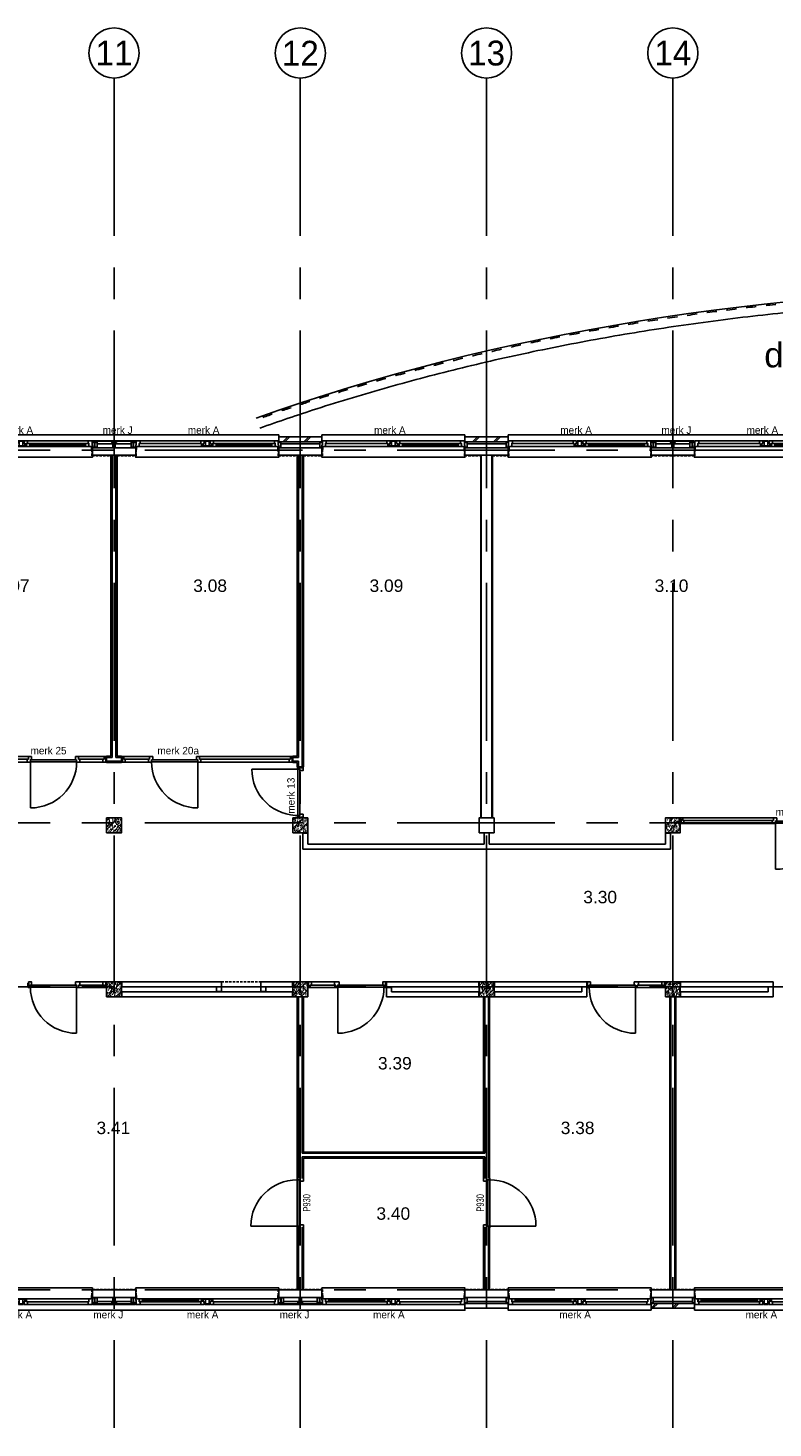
# Model space of a CAD drawing. Header units: millimetres. Extents: x -3528 to 120637, y -30575 to 25397.
# Tile 5 of 24: x 35767 to 50767, y -2778 to 25397. Entities that reach past the tile are written whole.
import ezdxf
from ezdxf.enums import TextEntityAlignment as Align

# ---------------------------------------------------------------- set-up
doc = ezdxf.new("R2010")
doc.units = ezdxf.units.MM
doc.header["$LTSCALE"] = 100
doc.header["$MEASUREMENT"] = 0
for name, pattern in [('CENTER', [50.8, 31.75, -6.35, 6.35, -6.35]), ('DASHED', [0.75, 0.5, -0.25]), ('TEGELS', [4, 2, -2])]:
    doc.linetypes.add(name, pattern=pattern)
doc.layers.get('0').update_dxf_attribs({"linetype": 'CONTINUOUS'})
for name, color, linetype in [('AL21----_BUITENWAND', 3, 'CONTINUOUS'), ('AL22----_BINNENWAND', 2, 'CONTINUOUS'), ('AL27----_DAKEN', 8, 'CONTINUOUS'), ('AL28----_CONSTRUCTIES', 4, 'CONTINUOUS'), ('AL31----_BUITENKOZIJN', 1, 'CONTINUOUS'), ('AL31----_BUITENKOZIJN_MERKCODE', 1, 'CONTINUOUS'), ('AL32----_BINNENKOZIJN', 1, 'CONTINUOUS'), ('AL42----_PLEISTERWERK', 8, 'CONTINUOUS'), ('BL$1----_ARCERING', 8, 'CONTINUOUS'), ('BL$7----_STRAMIEN', 8, 'CONTINUOUS'), ('BL$8----_RUIMTENUMMER', 2, 'CONTINUOUS')]:
    doc.layers.add(name, color=color, linetype=linetype)
doc.styles.add('03_200', font='B-GBP.shx', dxfattribs={"height": 700})
doc.styles.add('B-01', font='b-gbp')
doc.styles.add('EBEL', font='B-GBP', dxfattribs={"width": 0.75, "height": 150})
doc.styles.get("Standard").update_dxf_attribs({"font": 'arial.ttf'})

# ---------------------------------------------------------------- blocks, each defined once
blk = doc.blocks.new('MERKA')
at = {"color": 0, "linetype": 'ByBlock', "lineweight": -2}
for p, q in [((68, -26), (1331, -26)), ((85, -140), (1314, -140)), ((88, -87), (1311, -87)), ((138, -28), (1260, -28)), ((138, -55), (1260, -55)), ((138, -82), (1260, -82)), ((1550, -26), (2812, -26)), ((1567, -140), (2795, -140)), ((1570, -87), (2792, -87))]:
    blk.add_line(p, q, dxfattribs=at)
for points in [[(0, -26), (17, -26), (17, 35), (14, 38), (0, 38), (0, -9), (0, -9)], [(2880, -26), (2863, -26), (2863, 35), (2866, 38), (2880, 38), (2880, -9), (2880, -9)], [(9, -106), (-41, -106), (-41, -10), (-23, -10), (-23, -10), (-13, -10), (-13, -10), (0, -10), (0, -26), (0, -56), (9, -56), (9, -106)], [(73, -28), (73, -82), (138, -82), (138, -28)], [(1326, -28), (1326, -82), (1260, -82), (1260, -28)], [(1361, -87), (1378, -87), (1378, -127), (1378, -127), (1378, -127), (1378, -130), (1378, -137), (1375, -140), (1314, -140), (1311, -137), (1311, -87), (1328, -87), (1328, -29), (1331, -26), (1358, -26), (1361, -29)], [(1361, -36), (1520, -36), (1520, -29), (1517, -26), (1364, -26), (1361, -29)], [(1361, -36), (1403, -36), (1403, -127), (1378, -127), (1378, -87), (1361, -87)], [(1388, -130), (1493, -130), (1493, -137), (1490, -140), (1391, -140), (1388, -137)], [(1520, -36), (1477, -36), (1477, -127), (1503, -127), (1503, -87), (1520, -87)], [(1553, -87), (1570, -87), (1570, -121), (1570, -121), (1570, -130), (1570, -133), (1570, -137), (1567, -140), (1506, -140), (1503, -137), (1503, -87), (1520, -87), (1520, -29), (1523, -26), (1550, -26), (1553, -29)], [(2871, -106), (2921, -106), (2921, -10), (2903, -10), (2903, -10), (2893, -10), (2893, -10), (2880, -10), (2880, -26), (2880, -56), (2871, -56), (2871, -106)]]:
    blk.add_lwpolyline(points, close=True, dxfattribs=at)
for points in [[(9, -56), (9, -120), (9, -56), (0, -56), (0, -26), (15, -26), (68, -26), (71, -29), (71, -87), (88, -87), (88, -121), (88, -121), (88, -130), (88, -133), (88, -137), (85, -140), (3, -140), (0, -137), (0, -120), (9, -120)], [(2871, -56), (2871, -120), (2871, -56), (2880, -56), (2880, -26), (2865, -26), (2812, -26), (2809, -29), (2809, -87), (2792, -87), (2792, -121), (2792, -121), (2792, -130), (2792, -133), (2792, -137), (2795, -140), (2877, -140), (2880, -137), (2880, -120), (2871, -120)]]:
    blk.add_lwpolyline(points, dxfattribs=at)
at = {"color": 0, "linetype": 'ByBlock', "lineweight": -2, "style": 'B-01'}
blk.add_attdef('KOZMERK', (75, -363), '', height=150, dxfattribs=at)
blk = doc.blocks.new('PH21F001')
at = {"linetype": 'ByBlock', "lineweight": -2}
h = blk.add_hatch(dxfattribs=at)
h.set_pattern_fill('BAKSTN', color=0, scale=400, style=0)
h.set_pattern_definition([(45, (-106611.33, -81044.62), (-212.13203, 212.13203), []), (45, (-106571.33, -81044.62), (-212.13203, 212.13203), [])])
h.paths.add_polyline_path([(0, -220), (870, -220), (870, -120), (0, -120)])
at = {"color": 0, "linetype": 'ByBlock', "lineweight": -2}
blk.add_line((870, -120), (870, -220), dxfattribs=at)
blk.add_lwpolyline([(0, -120), (870, -120), (870, -220), (0, -220)], close=True, dxfattribs=at)
blk = doc.blocks.new('MERK20')
at = {"color": 0, "linetype": 'ByBlock', "lineweight": -2}
for p, q in [((589, 0), (72, 0)), ((589, -50), (589, 0)), ((652, 0), (589, 0)), ((652, -64), (652, 0)), ((1532, 0), (1532, -64)), ((1595, 0), (1532, 0)), ((1595, 0), (1595, -50)), ((3424, 0), (1595, 0)), ((97, -50), (564, -50)), ((97, -114), (564, -114)), ((564, -114), (564, -50)), ((564, -50), (589, -50)), ((564, -114), (627, -114)), ((627, -64), (652, -64)), ((627, -114), (627, -64)), ((1532, -64), (1557, -64)), ((1557, -64), (1557, -114)), ((1557, -104), (1557, -1034)), ((1557, -114), (1620, -114)), ((1595, -50), (1620, -50)), ((1620, -50), (3399, -50)), ((1620, -50), (1620, -114)), ((1620, -114), (3399, -114))]:
    blk.add_line(p, q, dxfattribs=at)
for points in [[(30, -114), (97, -114), (97, -50), (72, -50), (72, 0), (30, 0), (30, -23), (40, -23), (40, -91), (30, -91)], [(3466, -114), (3399, -114), (3399, -50), (3424, -50), (3424, 0), (3466, 0), (3466, -23), (3456, -23), (3456, -91), (3466, -91)], [(3466, -114), (3399, -114), (3399, -50), (3424, -50), (3424, 0), (3466, 0), (3466, -23), (3456, -23), (3456, -91), (3466, -91)], [(3466, -114), (3399, -114), (3399, -50), (3424, -50), (3424, 0), (3466, 0), (3466, -23), (3456, -23), (3456, -91), (3466, -91)], [(3466, -114), (3399, -114), (3399, -50), (3424, -50), (3424, 0), (3466, 0), (3466, -23), (3456, -23), (3456, -91), (3466, -91)], [(23, -91), (40, -91), (40, -23), (23, -23)], [(627, -64), (1557, -64), (1557, -104), (627, -104)], [(3473, -91), (3456, -91), (3456, -23), (3473, -23)], [(3473, -91), (3456, -91), (3456, -23), (3473, -23)], [(3473, -91), (3456, -91), (3456, -23), (3473, -23)], [(3473, -91), (3456, -91), (3456, -23), (3473, -23)]]:
    blk.add_lwpolyline(points, close=True, dxfattribs=at)
blk.add_arc((1557, -104), 930, 180, 270, dxfattribs=at)
at = {"color": 0, "linetype": 'ByBlock', "lineweight": -2, "style": 'B-01'}
blk.add_attdef('KOZMERK', (713, 44), '', height=150, dxfattribs=at)
blk = doc.blocks.new('MERK25')
at = {"color": 0, "linetype": 'ByBlock', "lineweight": -2}
for p, q in [((72, 0), (1901, 0)), ((1901, 0), (1901, -50)), ((1901, 0), (1964, 0)), ((1964, 0), (1964, -64)), ((2844, -64), (2844, 0)), ((2844, 0), (2907, 0)), ((2907, -50), (2907, 0)), ((2907, 0), (3424, 0)), ((1876, -50), (97, -50)), ((1876, -114), (97, -114)), ((1901, -50), (1876, -50)), ((1876, -50), (1876, -114)), ((1939, -114), (1876, -114)), ((1964, -64), (1939, -64)), ((1939, -64), (1939, -114)), ((1939, -104), (1939, -1034)), ((2869, -64), (2844, -64)), ((2869, -114), (2869, -64)), ((2932, -114), (2869, -114)), ((2932, -50), (2907, -50)), ((2932, -114), (2932, -50)), ((3399, -50), (2932, -50)), ((3399, -114), (2932, -114))]:
    blk.add_line(p, q, dxfattribs=at)
for points in [[(30, -114), (97, -114), (97, -50), (72, -50), (72, 0), (30, 0), (30, -23), (40, -23), (40, -91), (30, -91)], [(30, -114), (97, -114), (97, -50), (72, -50), (72, 0), (30, 0), (30, -23), (40, -23), (40, -91), (30, -91)], [(30, -114), (97, -114), (97, -50), (72, -50), (72, 0), (30, 0), (30, -23), (40, -23), (40, -91), (30, -91)], [(30, -114), (97, -114), (97, -50), (72, -50), (72, 0), (30, 0), (30, -23), (40, -23), (40, -91), (30, -91)], [(3466, -114), (3399, -114), (3399, -50), (3424, -50), (3424, 0), (3466, 0), (3466, -23), (3456, -23), (3456, -91), (3466, -91)], [(23, -91), (40, -91), (40, -23), (23, -23)], [(23, -91), (40, -91), (40, -23), (23, -23)], [(23, -91), (40, -91), (40, -23), (23, -23)], [(23, -91), (40, -91), (40, -23), (23, -23)], [(2869, -64), (1939, -64), (1939, -104), (2869, -104)], [(3473, -91), (3456, -91), (3456, -23), (3473, -23)]]:
    blk.add_lwpolyline(points, close=True, dxfattribs=at)
blk.add_arc((1939, -104), 930, 270, 360, dxfattribs=at)
at = {"color": 0, "linetype": 'ByBlock', "lineweight": -2, "style": 'B-01', "oblique": -180, "text_generation_flag": 6}
blk.add_attdef('KOZMERK', (1975, 44), '', height=150, rotation=180, dxfattribs=at)
blk = doc.blocks.new('PH28-001')
at = {"layer": 'BL$1----_ARCERING', "linetype": 'ByBlock', "lineweight": -2}
h = blk.add_hatch(dxfattribs=at)
h.set_pattern_fill('PREFAB3', color=256, scale=200, style=0)
h.set_pattern_definition([(0, (-15921.29, -53532.78), (118, 86), [0, -48, 0, -64, 0, -112]), (10, (-15839.29, -53440.78), (66.1774, 166.0137), [0, -124, 0, -28, 0, -106]), (20, (-15907.3, -53460.78), (42.14803, 194.1225), [0, -86, 0, -58, 0, -126]), (30, (-15829.29, -53480.78), (4.74613, 159.77945), [0, -112, 0, -142, 0, -102]), (40, (-15863.29, -53500.78), (56.01672, 169.7119), [0, -82, 0, -66, 0, -114]), (50, (-15779.29, -53520.78), (-30.81676, 125.06929), [0, -24, 0, -158, 0, -94]), (60, (-15817.29, -53540.78), (-30.0474, 215.95637), [0, -30, 0, -94, 0, -108]), (70, (-15865.29, -53560.78), (-56.35395, 114.1588), [0, -56, 0, -64, 0, -146]), (80, (-15851.29, -53580.78), (-68.37535, 142.03102), [0, -72, 0, -86]), (90, (-15765.29, -53600.78), (-134, 92), [0, -110, 0, -62, 0, -146]), (100, (-15933.29, -53580.78), (-121.17882, 53.77447), [0, -56, 0, -116, 0, -132]), (110, (-15913.29, -53560.78), (-125.44892, 99.0685), [0, -96, 0, -76, 0, -106]), (120, (-15893.29, -53540.78), (-178.38715, 60.9756), [0, -132, 0, -42, 0, -152]), (130, (-15873.29, -53520.78), (-132.1307, -1.2166), [0, -76, 0, -28, 0, -156]), (140, (-15853.29, -53500.78), (-207.7676, -26.695), [0, -22, 0, -116, 0, -96]), (150, (-15833.29, -53480.78), (-160.7987, -66.5115), [0, -56, 0, -66, 0, -128]), (160, (-15813.3, -53460.78), (-197.90197, -111.00815), [0, -118, 0, -48, 0, -82]), (170, (-15793.29, -53440.78), (-96.9582, -100.69314), [0, -76, 0, -44, 0, -154]), (45, (-15953.29, -53620.78), (-88.69947, 88.69947), [])])
h.paths.add_polyline_path([(150, 150), (-150, 150), (-150, -150), (150, -150)])
at = {"color": 0, "linetype": 'ByBlock', "lineweight": -2}
blk.add_lwpolyline([(-150, -150), (150, -150), (150, 150), (-150, 150)], close=True, dxfattribs=at)
blk = doc.blocks.new('MERKC')
at = {"color": 0, "linetype": 'ByBlock', "lineweight": -2}
for points in [[(-41, 0), (53, 0), (53, -21), (-41, -21)], [(8, 96), (53, 96), (53, 0), (8, 0)], [(347, 0), (441, 0), (441, -21), (347, -21)], [(372, 96), (416, 96), (416, 0), (372, 0)], [(780, 96), (735, 96), (735, 0), (780, 0)], [(829, 0), (735, 0), (735, -21), (829, -21)], [(-31, -34), (819, -34), (819, -24), (-31, -24)]]:
    blk.add_lwpolyline(points, close=True, dxfattribs=at)
at = {"color": 0, "linetype": 'ByBlock', "lineweight": -2, "style": 'B-01'}
blk.add_attdef('KOZMERK', (-23, -317), '', height=150, dxfattribs=at)
blk = doc.blocks.new('P930R')
at = {"color": 0, "linetype": 'ByBlock', "lineweight": -2}
for p, q in [((-965, 115), (-965, 1045)), ((-1000, 115), (-1000, 100)), ((-965, 115), (-1000, 115)), ((-1000, 0), (-1000, -15)), ((-35, 115), (-965, 115)), ((-965, 70), (-965, 115)), ((-35, 75), (-965, 75)), ((-940, 70), (-965, 70)), ((-940, -15), (-940, 70)), ((-60, -15), (-60, 70)), ((-60, 70), (-35, 70)), ((-35, 70), (-35, 115)), ((-35, 115), (0, 115)), ((0, 115), (0, 100)), ((0, 0), (0, -15)), ((-1000, -15), (-940, -15)), ((0, -15), (-60, -15))]:
    blk.add_line(p, q, dxfattribs=at)
blk.add_arc((-965, 115), 930, 0, 90, dxfattribs=at)
at = {"color": 0, "linetype": 'ByBlock', "lineweight": -2, "style": 'EBEL', "width": 0.75}
blk.add_attdef('MERK', (-674, -153), '', height=150, dxfattribs=at)
blk = doc.blocks.new('MERK14')
at = {"color": 0, "linetype": 'ByBlock', "lineweight": -2}
blk.add_line((42, 10), (42, -920), dxfattribs=at)
for points in [[(-7, 91), (10, 91), (10, 23), (-7, 23)], [(0, 114), (67, 114), (67, 50), (42, 50), (42, 0), (0, 0), (0, 23), (10, 23), (10, 91), (0, 91)], [(972, 50), (42, 50), (42, 10), (972, 10)], [(1014, 114), (947, 114), (947, 50), (972, 50), (972, 0), (1014, 0), (1014, 23), (1004, 23), (1004, 91), (1014, 91)], [(1021, 91), (1004, 91), (1004, 23), (1021, 23)]]:
    blk.add_lwpolyline(points, close=True, dxfattribs=at)
blk.add_arc((42, 10), 930, 270, 2.4651, dxfattribs=at)
at = {"color": 0, "linetype": 'ByBlock', "lineweight": -2, "style": 'B-01', "text_generation_flag": 6}
blk.add_attdef('KOZMERK', (67, 198), '', height=150, rotation=180, dxfattribs=at)

msp = doc.modelspace()

# ---------------------------------------------------------------- linework, layer by layer
at = {"layer": 'AL21----_BUITENWAND'}
for p, q in [((44565, -370), (44565, -270)), ((44565, -270), (45435, -270)), ((45435, -370), (45435, -270)), ((44565, -370), (45435, -370))]:
    msp.add_line(p, q, dxfattribs=at)
for points in [[(37065, 16800), (37935, 16800), (37935, 16950), (37065, 16950)], [(40815, 16800), (41685, 16800), (41685, 16950), (40815, 16950)], [(44565, 16800), (45435, 16800), (45435, 16950), (44565, 16950)], [(48315, 16800), (49185, 16800), (49185, 16950), (48315, 16950)], [(37065, -150), (37935, -150), (37935, 0), (37065, 0)], [(40815, -150), (41685, -150), (41685, 0), (40815, 0)], [(44565, -150), (45435, -150), (45435, 0), (44565, 0)], [(48315, -150), (49185, -150), (49185, 0), (48315, 0)]]:
    msp.add_lwpolyline(points, close=True, dxfattribs=at)
for points in [[(37478, 17030), (37159, 17030)], [(37841, 17030), (37522, 17030)], [(40856, 17030), (41644, 17030)], [(44606, 17030), (45394, 17030)], [(48728, 17030), (48409, 17030)], [(49091, 17030), (48772, 17030)], [(37478, -230), (37159, -230)], [(37841, -230), (37522, -230)], [(41228, -230), (40909, -230)], [(41591, -230), (41272, -230)], [(45394, -230), (44606, -230)], [(49144, -230), (48356, -230)]]:
    msp.add_lwpolyline(points, dxfattribs=at)
at = {"layer": 'AL22----_BINNENWAND'}
for p, q in [((37437, 16800), (37437, 10741)), ((37462, 16800), (37462, 10716)), ((37537, 16800), (37537, 10716)), ((37562, 16800), (37562, 10741)), ((41187, 16800), (41187, 10741)), ((41212, 16800), (41212, 10716)), ((41287, 16800), (41287, 10528)), ((41312, 16800), (41312, 10528)), ((45107, 9500), (45107, 16800)), ((45117, 9500), (45117, 16790)), ((37350, 10741), (37350, 10616)), ((37350, 10741), (37437, 10741)), ((37350, 10716), (37462, 10716)), ((37537, 10716), (37650, 10716)), ((37562, 10741), (37650, 10741)), ((37650, 10741), (37650, 10616)), ((41100, 10741), (41100, 10616)), ((41100, 10741), (41187, 10741)), ((41100, 10716), (41212, 10716)), ((37500, 10641), (37350, 10641)), ((37500, 10616), (37350, 10616)), ((37650, 10641), (37500, 10641)), ((37650, 10616), (37500, 10616)), ((41212, 10641), (41100, 10641)), ((41187, 10616), (41100, 10616)), ((41187, 10616), (41187, 10528)), ((41312, 10528), (41187, 10528)), ((41212, 10641), (41212, 10528)), ((41400, 9193), (41300, 9193)), ((41300, 9193), (41300, 8873)), ((41400, 9193), (41400, 8973)), ((44950, 9200), (44950, 8973)), ((45050, 9200), (45050, 8973)), ((48600, 9193), (48600, 8973)), ((48600, 9193), (48700, 9193)), ((48700, 9193), (48700, 8873)), ((48700, 8873), (41300, 8873)), ((44950, 8973), (41400, 8973)), ((48600, 8973), (45050, 8973)), ((37657, 6200), (39663, 6200)), ((37657, 6200), (37657, 6100)), ((39663, 6200), (39663, 6007)), ((40453, 6200), (40453, 6007)), ((40453, 6200), (41093, 6200)), ((41093, 6200), (41093, 6100)), ((42983, 6200), (44843, 6200)), ((42983, 6200), (42983, 6100)), ((44843, 6200), (44843, 6100)), ((45157, 6100), (45157, 6200)), ((47017, 6200), (45157, 6200)), ((45157, 6200), (45157, 6100)), ((47017, 6200), (47017, 6100)), ((48907, 6200), (48907, 6100)), ((48907, 6100), (48907, 6200)), ((50767, 6200), (48907, 6200)), ((50767, 6200), (50767, 6100)), ((37657, 6100), (39563, 6100)), ((37657, 6000), (41093, 6000)), ((37657, 6000), (37657, 5900)), ((39563, 6100), (39563, 6007)), ((39563, 6007), (39663, 6007)), ((40453, 6007), (40553, 6007)), ((40553, 6100), (40553, 6007)), ((40553, 6100), (41093, 6100)), ((41093, 6000), (41093, 5900)), ((42983, 6100), (44843, 6100)), ((42983, 6090), (42983, 5900)), ((42983, 6090), (43083, 6090)), ((43083, 6090), (43083, 6000)), ((43083, 6000), (44843, 6000)), ((44843, 6000), (44843, 5900)), ((47017, 6100), (45157, 6100)), ((46917, 6000), (45157, 6000)), ((45157, 6000), (45157, 5900)), ((46917, 6100), (46917, 6000)), ((47017, 6100), (47017, 5900)), ((50767, 6100), (48907, 6100)), ((50667, 6000), (48907, 6000)), ((48907, 6000), (48907, 5900)), ((50667, 6100), (50667, 6000)), ((50767, 6100), (50767, 5900)), ((37657, 5900), (41093, 5900)), ((41187, 5900), (41187, 2241)), ((41212, 5900), (41212, 2241)), ((41287, 2751), (41287, 5900)), ((41312, 2776), (41312, 5900)), ((42983, 5900), (44843, 5900)), ((44937, 5900), (44937, 2776)), ((44962, 5900), (44962, 2751)), ((45037, 5900), (45037, 2241)), ((45062, 5900), (45062, 2241)), ((47017, 5900), (45157, 5900)), ((48687, 5900), (48687, 0)), ((48712, 5900), (48712, 0)), ((48787, 5900), (48787, 0)), ((48812, 5900), (48812, 0)), ((50767, 5900), (48907, 5900)), ((41287, 2751), (44962, 2751)), ((44962, 2676), (41287, 2676)), ((41287, 2676), (41287, 2241)), ((41312, 2776), (44937, 2776)), ((44937, 2651), (41312, 2651)), ((41312, 2651), (41312, 2241)), ((44937, 2651), (44937, 2241)), ((44962, 2676), (44962, 2241)), ((41187, 1261), (41187, 0)), ((41212, 1261), (41212, 0)), ((41287, 1261), (41287, 0)), ((41312, 1261), (41312, 0)), ((44937, 1261), (44937, 0)), ((44962, 1261), (44962, 0)), ((45037, 1261), (45037, 0)), ((45062, 1261), (45062, 0)), ((44950, 0), (45050, 0))]:
    msp.add_line(p, q, dxfattribs=at)
at = {"layer": 'AL22----_BINNENWAND', "linetype": 'DASHED'}
msp.add_line((39663, 6200), (40453, 6200), dxfattribs=at)
at = {"layer": 'AL22----_BINNENWAND'}
for points in [[(44883, 16790), (44883, 9500)], [(44893, 16800), (44893, 9500)]]:
    msp.add_lwpolyline(points, dxfattribs=at)
at = {"layer": 'AL27----_DAKEN'}
msp.add_ellipse((56250, 3000), major_axis=(-30000, 0), ratio=0.571567, start_param=4.154291, end_param=5.270487, dxfattribs=at)
at = {"layer": 'AL27----_DAKEN', "linetype": 'TEGELS'}
msp.add_open_spline([(72127, 17517), (71867, 17610), (71605, 17700), (70864, 17947), (70380, 18098), (69399, 18384), (68901, 18520), (67894, 18775), (67384, 18895), (66353, 19118), (65832, 19221), (64781, 19412), (64252, 19498), (63184, 19655), (62647, 19725), (61566, 19848), (61022, 19901), (59931, 19990), (59383, 20026), (58285, 20080), (57735, 20099), (56633, 20118), (56082, 20120), (54980, 20105), (54429, 20088), (53330, 20038), (52782, 20005), (51690, 19921), (51146, 19870), (50063, 19751), (49525, 19683), (48455, 19531), (47924, 19446), (46871, 19260), (46349, 19159), (45316, 18940), (44804, 18822), (43794, 18571), (43294, 18438), (42309, 18155), (41824, 18006), (41018, 17742), (40693, 17631), (40373, 17517)], degree=3, knots=[4.154291, 4.154291, 4.154291, 4.154291, 4.184951, 4.184951, 4.240094, 4.240094, 4.295237, 4.295237, 4.35038, 4.35038, 4.405524, 4.405524, 4.460667, 4.460667, 4.51581, 4.51581, 4.570953, 4.570953, 4.626096, 4.626096, 4.68124, 4.68124, 4.736383, 4.736383, 4.791526, 4.791526, 4.846669, 4.846669, 4.901813, 4.901813, 4.956956, 4.956956, 5.012099, 5.012099, 5.067242, 5.067242, 5.122385, 5.122385, 5.177529, 5.177529, 5.232672, 5.232672, 5.270487, 5.270487, 5.270487, 5.270487], dxfattribs=at)
at = {"layer": 'AL27----_DAKEN'}
msp.add_open_spline([(72065, 17344), (71807, 17436), (71546, 17526), (70812, 17770), (70334, 17919), (69364, 18203), (68871, 18337), (67875, 18590), (67370, 18709), (66351, 18930), (65836, 19033), (64797, 19222), (64272, 19309), (63216, 19465), (62685, 19535), (61615, 19658), (61077, 19712), (59997, 19801), (59455, 19837), (58368, 19893), (57824, 19912), (56733, 19934), (56187, 19936), (55096, 19923), (54551, 19908), (53463, 19861), (52920, 19829), (51838, 19749), (51299, 19700), (50227, 19585), (49693, 19520), (48633, 19372), (48107, 19289), (47063, 19109), (46546, 19010), (45521, 18797), (45013, 18682), (44011, 18437), (43515, 18307), (42538, 18031), (42056, 17886), (41194, 17608), (40812, 17478), (40435, 17344)], degree=3, knots=[4.154291, 4.154291, 4.154291, 4.154291, 4.184902, 4.184902, 4.239686, 4.239686, 4.294471, 4.294471, 4.349255, 4.349255, 4.404039, 4.404039, 4.458823, 4.458823, 4.513608, 4.513608, 4.568392, 4.568392, 4.623176, 4.623176, 4.67796, 4.67796, 4.732745, 4.732745, 4.787529, 4.787529, 4.842313, 4.842313, 4.897097, 4.897097, 4.951882, 4.951882, 5.006666, 5.006666, 5.06145, 5.06145, 5.116234, 5.116234, 5.171018, 5.171018, 5.225803, 5.225803, 5.270487, 5.270487, 5.270487, 5.270487], dxfattribs=at)
at = {"layer": 'AL28----_CONSTRUCTIES'}
msp.add_lwpolyline([(44850, 9200), (45150, 9200), (45150, 9500), (44850, 9500)], close=True, dxfattribs=at)
at = {"layer": 'AL31----_BUITENKOZIJN'}
for p, q in [((40815, 17170), (40815, 17210)), ((41685, 17170), (41685, 17210)), ((44565, 17170), (44565, 17210)), ((45435, 17170), (45435, 17210)), ((48315, -370), (48315, -410)), ((49185, -370), (49185, -410))]:
    msp.add_line(p, q, dxfattribs=at)
for points in [[(34185, 17210), (34185, 17210), (37935, 17210)], [(37935, 17210), (40815, 17210)], [(41685, 17210), (44565, 17210)], [(45435, 17210), (48750, 17210), (48750, 17210)], [(48750, 17210), (48750, 17210), (52500, 17210)], [(34185, 16800), (34185, 16760), (37065, 16760), (37065, 16800)], [(37935, 16800), (37935, 16760), (40815, 16760), (40815, 16800)], [(41685, 16800), (41685, 16760), (44565, 16760), (44565, 16800)], [(45435, 16800), (45435, 16760), (48315, 16760), (48315, 16800)], [(49185, 16800), (49185, 16760), (52065, 16760), (52065, 16800)], [(34185, 40), (37065, 40), (37065, 0)], [(37935, 0), (37935, 40), (40815, 40), (40815, 0)], [(41685, 0), (41685, 40), (44565, 40), (44565, 0)], [(45435, 0), (45435, 40), (48315, 40), (48315, 0)], [(49185, 0), (49185, 40), (52065, 40), (52065, 0)], [(34185, -410), (37500, -410)], [(37500, -410), (41250, -410)], [(41250, -410), (44565, -410), (44565, -370)], [(48315, -410), (45435, -410), (45435, -370)], [(52500, -410), (49185, -410)]]:
    msp.add_lwpolyline(points, dxfattribs=at)
at = {"layer": 'AL32----_BINNENKOZIJN'}
for p, q in [((36721, 6200), (36721, 6136)), ((36809, 6200), (36721, 6200)), ((36809, 6136), (36809, 6200)), ((37276, 6200), (36809, 6200)), ((41474, 6200), (41941, 6200)), ((41941, 6200), (42029, 6200)), ((41941, 6136), (41941, 6200)), ((42029, 6200), (42029, 6136)), ((47971, 6200), (47971, 6136)), ((48059, 6200), (47971, 6200)), ((48059, 6136), (48059, 6200)), ((48526, 6200), (48059, 6200)), ((36721, 6136), (36746, 6136)), ((36746, 6136), (36746, 6086)), ((36746, 6096), (36746, 5166)), ((36746, 6086), (36784, 6086)), ((36784, 6136), (36809, 6136)), ((36784, 6086), (36784, 6136)), ((36784, 6086), (37301, 6086)), ((37276, 6136), (36809, 6136)), ((41966, 6086), (41449, 6086)), ((41474, 6136), (41941, 6136)), ((41966, 6136), (41941, 6136)), ((41966, 6086), (41966, 6136)), ((42004, 6086), (41966, 6086)), ((42004, 6136), (42004, 6086)), ((42029, 6136), (42004, 6136)), ((42004, 6096), (42004, 5166)), ((47971, 6136), (47996, 6136)), ((47996, 6136), (47996, 6086)), ((47996, 6096), (47996, 5166)), ((47996, 6086), (48034, 6086)), ((48034, 6136), (48059, 6136)), ((48034, 6086), (48034, 6136)), ((48034, 6086), (48551, 6086)), ((48526, 6136), (48059, 6136))]:
    msp.add_line(p, q, dxfattribs=at)
for points in [[(35774, 6200), (35841, 6200), (35841, 6136), (35816, 6136), (35816, 6086), (35774, 6086), (35774, 6109), (35784, 6109), (35784, 6177), (35774, 6177)], [(35774, 6200), (35841, 6200), (35841, 6136), (35816, 6136), (35816, 6086), (35774, 6086), (35774, 6109), (35784, 6109), (35784, 6177), (35774, 6177)], [(37343, 6200), (37276, 6200), (37276, 6136), (37301, 6136), (37301, 6086), (37343, 6086), (37343, 6109), (37333, 6109), (37333, 6177), (37343, 6177)], [(41407, 6200), (41474, 6200), (41474, 6136), (41449, 6136), (41449, 6086), (41407, 6086), (41407, 6109), (41417, 6109), (41417, 6177), (41407, 6177)], [(42976, 6200), (42909, 6200), (42909, 6136), (42934, 6136), (42934, 6086), (42976, 6086), (42976, 6109), (42966, 6109), (42966, 6177), (42976, 6177)], [(42976, 6200), (42909, 6200), (42909, 6136), (42934, 6136), (42934, 6086), (42976, 6086), (42976, 6109), (42966, 6109), (42966, 6177), (42976, 6177)], [(47024, 6200), (47091, 6200), (47091, 6136), (47066, 6136), (47066, 6086), (47024, 6086), (47024, 6109), (47034, 6109), (47034, 6177), (47024, 6177)], [(47024, 6200), (47091, 6200), (47091, 6136), (47066, 6136), (47066, 6086), (47024, 6086), (47024, 6109), (47034, 6109), (47034, 6177), (47024, 6177)], [(48593, 6200), (48526, 6200), (48526, 6136), (48551, 6136), (48551, 6086), (48593, 6086), (48593, 6109), (48583, 6109), (48583, 6177), (48593, 6177)], [(35767, 6177), (35784, 6177), (35784, 6109), (35767, 6109)], [(35816, 6136), (36746, 6136), (36746, 6096), (35816, 6096)], [(37350, 6177), (37333, 6177), (37333, 6109), (37350, 6109)], [(41400, 6177), (41417, 6177), (41417, 6109), (41400, 6109)], [(42934, 6136), (42004, 6136), (42004, 6096), (42934, 6096)], [(42983, 6177), (42966, 6177), (42966, 6109), (42983, 6109)], [(47017, 6177), (47034, 6177), (47034, 6109), (47017, 6109)], [(47066, 6136), (47996, 6136), (47996, 6096), (47066, 6096)], [(48600, 6177), (48583, 6177), (48583, 6109), (48600, 6109)]]:
    msp.add_lwpolyline(points, close=True, dxfattribs=at)
for centre, start, end in [((36746, 6096), 180, 270), ((42004, 6096), 270, 0), ((47996, 6096), 180, 270)]:
    msp.add_arc(centre, 930, start, end, dxfattribs=at)
at = {"layer": 'AL42----_PLEISTERWERK', "linetype": 'DASHED'}
for p, q in [((37055, 16912), (37055, 16790)), ((37945, 16912), (37945, 16790)), ((40805, 16912), (40805, 16790)), ((41695, 16912), (41695, 16790)), ((44555, 16912), (44555, 16790)), ((45445, 16912), (45445, 16790)), ((48305, 16912), (48305, 16790)), ((49195, 16912), (49195, 16790)), ((37055, 16790), (37437, 16790)), ((37562, 16790), (37945, 16790)), ((40805, 16790), (41187, 16790)), ((41312, 16790), (41695, 16790)), ((44555, 16790), (44883, 16790)), ((45117, 16790), (45445, 16790)), ((48305, 16790), (49195, 16790)), ((37945, 10), (37055, 10)), ((37055, -112), (37055, 10)), ((37945, -112), (37945, 10)), ((40805, -112), (40805, 10)), ((41187, 10), (40805, 10)), ((41695, 10), (41312, 10)), ((41695, -112), (41695, 10)), ((44555, -112), (44555, 10)), ((44937, 10), (44555, 10)), ((45445, 10), (45062, 10)), ((45445, -112), (45445, 10)), ((48305, -112), (48305, 10)), ((48687, 10), (48305, 10)), ((49195, 10), (48812, 10)), ((49195, -112), (49195, 10))]:
    msp.add_line(p, q, dxfattribs=at)
at = {"layer": 'BL$7----_STRAMIEN', "linetype": 'CENTER'}
for p, q in [((37500, 24388), (37500, -2778)), ((41250, 24388), (41250, -2778)), ((45000, 24388), (45000, -2778)), ((48750, 24388), (48750, -2778)), ((-2519, 16900), (119628, 16900)), ((-2519, 9400), (119628, 9400)), ((-2519, 6100), (119628, 6100)), ((-2519, 0), (119628, 0))]:
    msp.add_line(p, q, dxfattribs=at)
at = {"layer": 'BL$7----_STRAMIEN', "linetype": 'Continuous'}
for centre in [(37500, 24893), (41250, 24893), (45000, 24893), (48750, 24893)]:
    msp.add_circle(centre, 505, dxfattribs=at)

# ---------------------------------------------------------------- block references
at = {"layer": 'AL21----_BUITENWAND'}
ref = msp.add_blockref('MERKC', (37894, 17056), dxfattribs=dict(at, rotation=180))
ref.add_attrib('KOZMERK', 'merk J', (37271, 17229), dxfattribs={"layer": 'AL31----_BUITENKOZIJN_MERKCODE', "height": 150, "style": 'B-01'})
ref = msp.add_blockref('MERKC', (49144, 17056), dxfattribs=dict(at, rotation=180))
ref.add_attrib('KOZMERK', 'merk J', (48521, 17229), dxfattribs={"layer": 'AL31----_BUITENKOZIJN_MERKCODE', "height": 150, "style": 'B-01'})
at = {"layer": 'AL21----_BUITENWAND', "rotation": 180}
for p in [(41685, 16950), (45435, 16950)]:
    msp.add_blockref('PH21F001', p, dxfattribs=at)
at = {"layer": 'AL21----_BUITENWAND'}
ref = msp.add_blockref('MERKC', (37106, -256), dxfattribs=at)
ref.add_attrib('KOZMERK', 'merk J', (37083, -573), dxfattribs={"layer": 'AL31----_BUITENKOZIJN_MERKCODE', "height": 150, "style": 'B-01'})
ref = msp.add_blockref('MERKC', (40856, -256), dxfattribs=at)
ref.add_attrib('KOZMERK', 'merk J', (40833, -573), dxfattribs={"layer": 'AL31----_BUITENKOZIJN_MERKCODE', "height": 150, "style": 'B-01'})
msp.add_blockref('PH21F001', (48315, -150), dxfattribs=at)
at = {"layer": 'AL28----_CONSTRUCTIES'}
for p in [(37500, 9350), (41250, 9350), (48750, 9350), (37500, 6050), (41250, 6050), (45000, 6050), (48750, 6050)]:
    msp.add_blockref('PH28-001', p, dxfattribs=at)
at = {"layer": 'AL31----_BUITENKOZIJN'}
ref = msp.add_blockref('MERKA', (37065, 16950), dxfattribs=dict(at, rotation=180))
ref.add_attrib('KOZMERK', 'merk A', (35235, 17229), dxfattribs={"layer": 'AL31----_BUITENKOZIJN_MERKCODE', "height": 150, "style": 'B-01'})
ref = msp.add_blockref('MERKA', (40815, 16950), dxfattribs=dict(at, rotation=180))
ref.add_attrib('KOZMERK', 'merk A', (38985, 17229), dxfattribs={"layer": 'AL31----_BUITENKOZIJN_MERKCODE', "height": 150, "style": 'B-01'})
ref = msp.add_blockref('MERKA', (44565, 16950), dxfattribs=dict(at, rotation=180))
ref.add_attrib('KOZMERK', 'merk A', (42735, 17229), dxfattribs={"layer": 'AL31----_BUITENKOZIJN_MERKCODE', "height": 150, "style": 'B-01'})
ref = msp.add_blockref('MERKA', (48315, 16950), dxfattribs=dict(at, rotation=180))
ref.add_attrib('KOZMERK', 'merk A', (46485, 17229), dxfattribs={"layer": 'AL31----_BUITENKOZIJN_MERKCODE', "height": 150, "style": 'B-01'})
ref = msp.add_blockref('MERKA', (52065, 16950), dxfattribs=dict(at, rotation=180))
ref.add_attrib('KOZMERK', 'merk A', (50235, 17229), dxfattribs={"layer": 'AL31----_BUITENKOZIJN_MERKCODE', "height": 150, "style": 'B-01'})
ref = msp.add_blockref('MERKA', (34185, -150), dxfattribs=at)
ref.add_attrib('KOZMERK', 'merk A', (35215, -572), dxfattribs={"layer": 'AL31----_BUITENKOZIJN_MERKCODE', "height": 150, "style": 'B-01'})
ref = msp.add_blockref('MERKA', (37935, -150), dxfattribs=at)
ref.add_attrib('KOZMERK', 'merk A', (38965, -572), dxfattribs={"layer": 'AL31----_BUITENKOZIJN_MERKCODE', "height": 150, "style": 'B-01'})
ref = msp.add_blockref('MERKA', (41685, -150), dxfattribs=at)
ref.add_attrib('KOZMERK', 'merk A', (42715, -572), dxfattribs={"layer": 'AL31----_BUITENKOZIJN_MERKCODE', "height": 150, "style": 'B-01'})
ref = msp.add_blockref('MERKA', (45435, -150), dxfattribs=at)
ref.add_attrib('KOZMERK', 'merk A', (46465, -572), dxfattribs={"layer": 'AL31----_BUITENKOZIJN_MERKCODE', "height": 150, "style": 'B-01'})
ref = msp.add_blockref('MERKA', (49185, -150), dxfattribs=at)
ref.add_attrib('KOZMERK', 'merk A', (50215, -572), dxfattribs={"layer": 'AL31----_BUITENKOZIJN_MERKCODE', "height": 150, "style": 'B-01'})
at = {"layer": 'AL32----_BINNENKOZIJN'}
ref = msp.add_blockref('MERK25', (33877, 10735), dxfattribs=at)
ref.add_attrib('KOZMERK', 'merk 25', (35819, 10779), dxfattribs={"layer": 'AL31----_BUITENKOZIJN_MERKCODE', "height": 150, "rotation": 180, "style": 'B-01', "text_generation_flag": 6})
ref = msp.add_blockref('MERK20', (37627, 10735), dxfattribs=at)
ref.add_attrib('KOZMERK', 'merk 20a', (38373, 10779), dxfattribs={"layer": 'AL31----_BUITENKOZIJN_MERKCODE', "height": 150, "style": 'B-01'})
ref = msp.add_blockref('MERK14', (41193, 10521), dxfattribs=dict(at, rotation=270))
ref.add_attrib('KOZMERK', 'merk 13', (41136, 9586), dxfattribs={"layer": 'AL31----_BUITENKOZIJN_MERKCODE', "height": 150, "rotation": 270, "style": 'B-01', "text_generation_flag": 6})
ref = msp.add_blockref('MERK25', (48877, 9500), dxfattribs=at)
ref.add_attrib('KOZMERK', 'merk 25', (50819, 9544), dxfattribs={"layer": 'AL31----_BUITENKOZIJN_MERKCODE', "height": 150, "rotation": 180, "style": 'B-01', "text_generation_flag": 6})
ref = msp.add_blockref('P930R', (41300, 2251), dxfattribs=dict(at, rotation=90))
ref.add_attrib('MERK', 'P930', (41453, 1577), dxfattribs={"layer": 'AL31----_BUITENKOZIJN_MERKCODE', "height": 150, "rotation": 90, "style": 'EBEL', "width": 0.75})
ref = msp.add_blockref('P930R', (44950, 2251), dxfattribs=dict(at, xscale=-1, rotation=270))
ref.add_attrib('MERK', 'P930', (44947, 1577), dxfattribs={"layer": 'AL31----_BUITENKOZIJN_MERKCODE', "height": 150, "rotation": 90, "style": 'EBEL', "width": 0.75})

# ---------------------------------------------------------------- texts
at = {"layer": 'AL27----_DAKEN'}
msp.add_text('dak', height=500, dxfattribs=at).set_placement((50591, 18568))
at = {"layer": 'BL$7----_STRAMIEN', "style": '03_200'}
for s, p in [('11', (37500, 24893)), ('12', (41250, 24893)), ('13', (45000, 24893)), ('14', (48750, 24893))]:
    msp.add_text(s, height=500, dxfattribs=at).set_placement(p, align=Align.MIDDLE)
at = {"layer": 'BL$8----_RUIMTENUMMER', "color": 2, "char_height": 250, "attachment_point": 5}
for s, width, insert in [('3.07', 250, (35459, 14172)), ('3.08', 0.614, (39434, 14172)), ('3.09', 0.614, (42984, 14172)), ('3.10', 0.614, (48724, 14172)), ('3.30', 0.614, (47287, 7905)), ('3.39', 0.614, (43153, 4561)), ('3.41', 0.614, (37486, 3260)), ('3.38', 0.614, (46833, 3260)), ('3.40', 0.614, (43122, 1536))]:
    msp.add_mtext_dynamic_manual_height_columns(s, width=width, gutter_width=1, heights=[0.0399], dxfattribs=dict(at, insert=insert))

doc.saveas('drawing.dxf')
